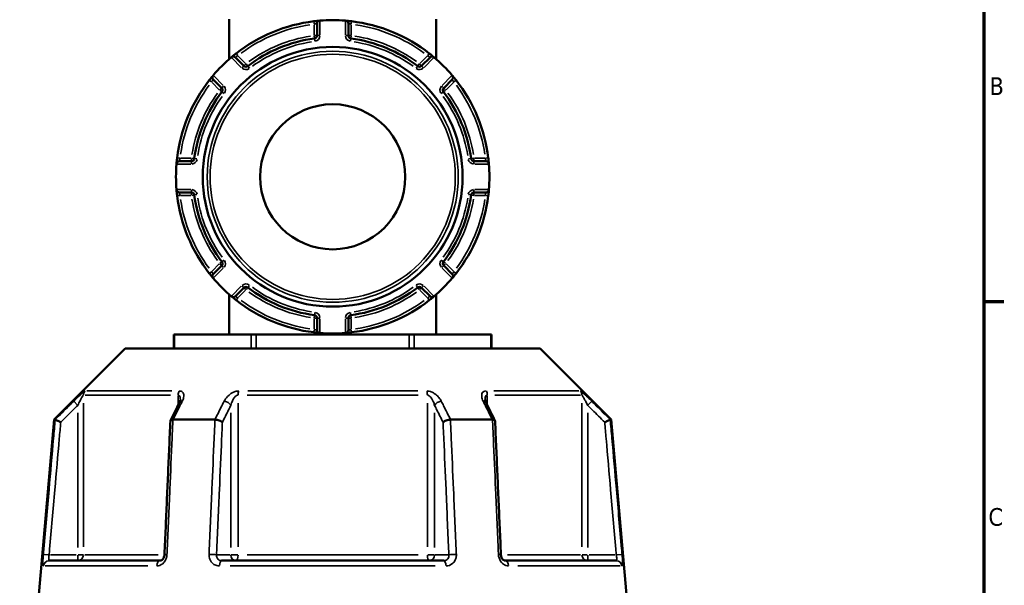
# Model space of a CAD drawing. Header units: millimetres. Extents: x 0 to 926, y 0 to 963.
# Tile 10 of 17: x 655 to 825, y 397 to 494. Entities that reach past the tile are written whole.
import ezdxf

# ---------------------------------------------------------------- set-up
doc = ezdxf.new("R2010")
doc.units = ezdxf.units.MM
for name, color, linetype, lineweight in [('Border (ANSI)', 7, 'Continuous', 70), ('Visible (ANSI)', 7, 'Continuous', 50), ('Visible Narrow (ANSI)', 7, 'Continuous', 35)]:
    doc.layers.add(name, color=color, linetype=linetype, lineweight=lineweight)
doc.styles.add('Note Text (ANSI)', font='tahoma.ttf')

# ---------------------------------------------------------------- blocks, each defined once
blk = doc.blocks.new('Borders Default Border')
at = {"layer": 'Border (ANSI)'}
blk.add_line((821, 445.5), (824.45, 445.5), dxfattribs=at)
at = {"layer": 'Border (ANSI)', "flags": 128}
blk.add_lwpolyline([(20, 20), (20, 574), (821, 574), (821, 20), (20, 20)], dxfattribs=at)
at = {"layer": 'Border (ANSI)', "char_height": 3.05, "attachment_point": 7, "style": 'Note Text (ANSI)'}
for s, insert in [('B', (821.99, 481.1)), ('C', (821.8, 406.8))]:
    blk.add_mtext(s, dxfattribs=dict(at, insert=insert))

msp = doc.modelspace()

# ---------------------------------------------------------------- linework, layer by layer
at = {"layer": 'Visible (ANSI)'}
for p, q in [((690.982, 494.153), (690.982, 487.258)), ((726.682, 494.153), (726.682, 487.258)), ((706.132, 493.409), (706.132, 491.338)), ((711.532, 491.338), (711.532, 493.409)), ((693.532, 486.119), (692.068, 487.583)), ((725.597, 487.583), (724.132, 486.119)), ((688.249, 483.765), (689.714, 482.3)), ((727.95, 482.3), (729.415, 483.765)), ((684.495, 469.7), (682.424, 469.7)), ((735.241, 469.7), (733.169, 469.7)), ((682.424, 464.3), (684.495, 464.3)), ((733.169, 464.3), (735.241, 464.3)), ((689.714, 451.701), (688.249, 450.236)), ((729.415, 450.236), (727.95, 451.701)), ((692.068, 446.418), (693.532, 447.882)), ((724.132, 447.882), (725.597, 446.418)), ((690.982, 446.743), (690.982, 439.848)), ((726.682, 446.743), (726.682, 439.848)), ((706.132, 442.663), (706.132, 440.592)), ((711.532, 440.592), (711.532, 442.663)), ((681.447, 439.848), (681.581, 439.848)), ((681.447, 439.848), (681.447, 437.398)), ((681.581, 439.848), (694.774, 439.848)), ((694.774, 439.848), (695.64, 439.848)), ((695.64, 439.848), (722.025, 439.848)), ((722.025, 439.848), (722.891, 439.848)), ((722.891, 439.848), (736.084, 439.848)), ((736.084, 439.848), (736.218, 439.848)), ((736.218, 437.398), (736.218, 439.848)), ((673.083, 437.398), (660.833, 425.148)), ((673.083, 437.398), (744.581, 437.398)), ((744.581, 437.398), (756.831, 425.148)), ((660.833, 425.148), (657.832, 390.848)), ((660.833, 425.148), (661.014, 425.148)), ((681.319, 425.148), (688.527, 425.148)), ((729.138, 425.148), (736.345, 425.148)), ((756.651, 425.148), (756.831, 425.148)), ((756.831, 425.148), (759.832, 390.848)), ((660.003, 400.848), (679.135, 400.848)), ((689.7, 400.848), (727.964, 400.848)), ((738.53, 400.848), (757.662, 400.848))]:
    msp.add_line(p, q, dxfattribs=at)
for radius in [22.378, 12.5]:
    msp.add_circle((708.832, 467), radius, dxfattribs=at)
for centre, radius, start, end in [((708.832, 467), 27, 96.93566, 128.06434), ((706.632, 493.409), 0.5, 94.76211, 180), ((708.832, 467), 27, 85.32627, 94.67373), ((711.032, 493.409), 0.5, 0, 85.23789), ((708.832, 467), 27, 51.93566, 83.06434), ((708.832, 467), 24.047, 97.49062, 127.50938), ((705.632, 491.338), 0.5, 277.49062, 0), ((712.032, 491.338), 0.5, 180, 262.50938), ((708.832, 467), 24.047, 52.49062, 82.50938), ((708.832, 467), 27, 130.32627, 139.67373), ((691.714, 487.23), 0.5, 45, 130.23789), ((725.95, 487.23), 0.5, 49.76211, 135), ((708.832, 467), 27, 40.32627, 49.67373), ((693.886, 486.472), 0.5, 225, 307.50938), ((723.779, 486.472), 0.5, 232.49062, 315), ((708.832, 467), 27, 141.93566, 173.06434), ((688.603, 484.118), 0.5, 139.76211, 225), ((729.062, 484.118), 0.5, 315, 40.23789), ((708.832, 467), 27, 6.93566, 38.06434), ((689.361, 481.947), 0.5, 322.49062, 45), ((728.304, 481.947), 0.5, 135, 217.50938), ((708.832, 467), 24.047, 142.49062, 172.50938), ((708.832, 467), 24.047, 7.49062, 37.50938), ((684.495, 470.2), 0.5, 270, 352.50938), ((733.169, 470.2), 0.5, 187.49062, 270), ((708.832, 467), 27, 175.32627, 184.67373), ((682.424, 469.2), 0.5, 90, 175.23789), ((735.241, 469.2), 0.5, 4.76211, 90), ((708.832, 467), 27, 355.32627, 4.67373), ((682.424, 464.8), 0.5, 184.76211, 270), ((708.832, 467), 27, 186.93566, 218.06434), ((684.495, 463.8), 0.5, 7.49062, 90), ((708.832, 467), 24.047, 187.49062, 217.50938), ((708.832, 467), 24.047, 322.49062, 352.50938), ((708.832, 467), 27, 321.93566, 353.06434), ((733.169, 463.8), 0.5, 90, 172.50938), ((735.241, 464.8), 0.5, 270, 355.23789), ((689.361, 452.054), 0.5, 315, 37.50938), ((728.304, 452.054), 0.5, 142.49062, 225), ((688.603, 449.882), 0.5, 135, 220.23789), ((729.062, 449.882), 0.5, 319.76211, 45), ((708.832, 467), 27, 220.32627, 229.67373), ((693.886, 447.529), 0.5, 52.49062, 135), ((708.832, 467), 24.047, 232.49062, 262.50938), ((708.832, 467), 24.047, 277.49062, 307.50938), ((723.779, 447.529), 0.5, 45, 127.50938), ((708.832, 467), 27, 310.32627, 319.67373), ((691.714, 446.771), 0.5, 229.76211, 315), ((725.95, 446.771), 0.5, 225, 310.23789), ((708.832, 467), 27, 231.93566, 263.06434), ((708.832, 467), 27, 276.93566, 308.06434), ((705.632, 442.663), 0.5, 0, 82.50938), ((712.032, 442.663), 0.5, 97.49062, 180), ((706.632, 440.592), 0.5, 180, 265.23789), ((708.832, 467), 27, 265.32627, 274.67373), ((711.032, 440.592), 0.5, 274.76211, 0)]:
    msp.add_arc(centre, radius, start, end, dxfattribs=at)
for centre, major_axis, ratio, start_param, end_param in [((6639.914, -11118.434), (198.252, -16295.014), 0.5090017, 3.9187165, 3.9189842), ((-5143.568, -10964.106), (196.526, 16077.194), 0.5090436, 5.5058211, 5.5060925)]:
    msp.add_ellipse(centre, major_axis=major_axis, ratio=ratio, start_param=start_param, end_param=end_param, dxfattribs=at)
for points, knots in [([(706.591, 493.907), (706.591, 493.907), (706.509, 493.901), (706.246, 493.877), (706.088, 493.861), (705.804, 493.83), (705.688, 493.817), (705.572, 493.803)], [-0.15751354, -0.15751354, -0.15751354, -0.15751354, -0.08933205, -0.08933205, -0.03435848, -0.03435848, 0, 0, 0, 0]), ([(712.093, 493.803), (712.05, 493.808), (712.008, 493.813), (711.788, 493.839), (711.617, 493.857), (711.364, 493.882), (711.271, 493.89), (711.152, 493.901), (711.114, 493.904), (711.08, 493.907), (711.074, 493.907), (711.074, 493.907)], [-0.15751281, -0.15751281, -0.15751281, -0.15751281, -0.14497947, -0.14497947, -0.0918884, -0.0918884, -0.05104911, -0.05104911, -0.01963427, -0.01963427, 0, 0, 0, 0]), ([(692.186, 488.258), (692.155, 488.234), (692.125, 488.21), (691.953, 488.075), (691.817, 487.965), (691.618, 487.801), (691.545, 487.741), (691.452, 487.663), (691.423, 487.638), (691.396, 487.616), (691.391, 487.611), (691.391, 487.611)], [-0.15751275, -0.15751275, -0.15751275, -0.15751275, -0.14614787, -0.14614787, -0.09262893, -0.09262893, -0.05146052, -0.05146052, -0.01979251, -0.01979251, 0, 0, 0, 0]), ([(726.273, 487.611), (726.273, 487.611), (726.27, 487.614), (726.24, 487.64), (726.162, 487.706), (725.954, 487.877), (725.842, 487.97), (725.641, 488.13), (725.56, 488.194), (725.479, 488.258)], [-0.15751415, -0.15751415, -0.15751415, -0.15751415, -0.14237321, -0.14237321, -0.07909623, -0.07909623, -0.03042163, -0.03042163, 0, 0, 0, 0]), ([(688.221, 484.441), (688.221, 484.441), (688.219, 484.438), (688.193, 484.408), (688.127, 484.33), (687.955, 484.123), (687.863, 484.01), (687.703, 483.81), (687.638, 483.729), (687.575, 483.647)], [-0.15751415, -0.15751415, -0.15751415, -0.15751415, -0.14237321, -0.14237321, -0.07909623, -0.07909623, -0.03042163, -0.03042163, 0, 0, 0, 0]), ([(730.09, 483.647), (730.066, 483.678), (730.042, 483.708), (729.906, 483.88), (729.797, 484.016), (729.633, 484.215), (729.573, 484.287), (729.494, 484.381), (729.47, 484.41), (729.448, 484.436), (729.443, 484.441), (729.443, 484.441)], [-0.15751275, -0.15751275, -0.15751275, -0.15751275, -0.14614787, -0.14614787, -0.09262893, -0.09262893, -0.05146052, -0.05146052, -0.01979251, -0.01979251, 0, 0, 0, 0]), ([(682.03, 470.261), (682.025, 470.219), (682.02, 470.176), (681.994, 469.957), (681.976, 469.785), (681.951, 469.532), (681.943, 469.44), (681.932, 469.32), (681.929, 469.282), (681.926, 469.249), (681.925, 469.242), (681.925, 469.242)], [-0.15751281, -0.15751281, -0.15751281, -0.15751281, -0.14497947, -0.14497947, -0.0918884, -0.0918884, -0.05104911, -0.05104911, -0.01963427, -0.01963427, 0, 0, 0, 0]), ([(735.739, 469.242), (735.739, 469.242), (735.733, 469.324), (735.708, 469.587), (735.693, 469.745), (735.662, 470.029), (735.649, 470.145), (735.635, 470.261)], [-0.15751354, -0.15751354, -0.15751354, -0.15751354, -0.08933205, -0.08933205, -0.03435848, -0.03435848, 0, 0, 0, 0]), ([(681.925, 464.759), (681.925, 464.759), (681.932, 464.677), (681.956, 464.414), (681.972, 464.256), (682.002, 463.972), (682.016, 463.856), (682.03, 463.74)], [-0.15751354, -0.15751354, -0.15751354, -0.15751354, -0.08933205, -0.08933205, -0.03435848, -0.03435848, 0, 0, 0, 0]), ([(735.635, 463.74), (735.64, 463.782), (735.645, 463.825), (735.671, 464.044), (735.689, 464.216), (735.714, 464.469), (735.722, 464.561), (735.733, 464.681), (735.736, 464.719), (735.739, 464.752), (735.739, 464.759), (735.739, 464.759)], [-0.15751281, -0.15751281, -0.15751281, -0.15751281, -0.14497947, -0.14497947, -0.0918884, -0.0918884, -0.05104911, -0.05104911, -0.01963427, -0.01963427, 0, 0, 0, 0]), ([(687.575, 450.354), (687.598, 450.323), (687.622, 450.293), (687.758, 450.121), (687.868, 449.985), (688.031, 449.786), (688.092, 449.714), (688.17, 449.62), (688.195, 449.591), (688.217, 449.565), (688.221, 449.559), (688.221, 449.559)], [-0.15751275, -0.15751275, -0.15751275, -0.15751275, -0.14614787, -0.14614787, -0.09262893, -0.09262893, -0.05146052, -0.05146052, -0.01979251, -0.01979251, 0, 0, 0, 0]), ([(729.443, 449.559), (729.443, 449.559), (729.446, 449.562), (729.472, 449.593), (729.538, 449.671), (729.709, 449.878), (729.802, 449.991), (729.962, 450.191), (730.026, 450.272), (730.09, 450.354)], [-0.15751415, -0.15751415, -0.15751415, -0.15751415, -0.14237321, -0.14237321, -0.07909623, -0.07909623, -0.03042163, -0.03042163, 0, 0, 0, 0]), ([(691.391, 446.39), (691.391, 446.39), (691.394, 446.387), (691.425, 446.361), (691.503, 446.295), (691.71, 446.124), (691.823, 446.031), (692.023, 445.871), (692.104, 445.807), (692.186, 445.743)], [-0.15751415, -0.15751415, -0.15751415, -0.15751415, -0.14237321, -0.14237321, -0.07909623, -0.07909623, -0.03042163, -0.03042163, 0, 0, 0, 0]), ([(725.479, 445.743), (725.509, 445.767), (725.54, 445.791), (725.712, 445.926), (725.848, 446.036), (726.047, 446.2), (726.119, 446.26), (726.213, 446.338), (726.242, 446.363), (726.268, 446.385), (726.273, 446.39), (726.273, 446.39)], [-0.15751275, -0.15751275, -0.15751275, -0.15751275, -0.14614787, -0.14614787, -0.09262893, -0.09262893, -0.05146052, -0.05146052, -0.01979251, -0.01979251, 0, 0, 0, 0]), ([(705.572, 440.198), (705.614, 440.193), (705.656, 440.188), (705.876, 440.162), (706.048, 440.144), (706.301, 440.119), (706.393, 440.111), (706.513, 440.1), (706.55, 440.097), (706.584, 440.094), (706.591, 440.094), (706.591, 440.094)], [-0.15751281, -0.15751281, -0.15751281, -0.15751281, -0.14497947, -0.14497947, -0.0918884, -0.0918884, -0.05104911, -0.05104911, -0.01963427, -0.01963427, 0, 0, 0, 0]), ([(711.074, 440.094), (711.074, 440.094), (711.156, 440.1), (711.419, 440.124), (711.577, 440.14), (711.861, 440.171), (711.977, 440.184), (712.093, 440.198)], [-0.15751354, -0.15751354, -0.15751354, -0.15751354, -0.08933205, -0.08933205, -0.03435848, -0.03435848, 0, 0, 0, 0]), ([(682.585, 428.583), (682.585, 428.568), (682.584, 428.548), (682.578, 428.498), (682.573, 428.468), (682.557, 428.402), (682.547, 428.365), (682.521, 428.286), (682.505, 428.244), (682.469, 428.156), (682.447, 428.11), (682.424, 428.062)], [0.20265986, 0.20265986, 0.20265986, 0.20265986, 0.23121109, 0.23121109, 0.25976233, 0.25976233, 0.28831356, 0.28831356, 0.3168648, 0.3168648, 0.34541603, 0.34541603, 0.34541603, 0.34541603]), ([(735.241, 428.062), (735.217, 428.11), (735.196, 428.156), (735.159, 428.244), (735.144, 428.286), (735.118, 428.365), (735.107, 428.402), (735.092, 428.468), (735.087, 428.498), (735.08, 428.548), (735.079, 428.568), (735.079, 428.583)], [0, 0, 0, 0, 0.02855139, 0.02855139, 0.05710278, 0.05710278, 0.08565416, 0.08565416, 0.11420555, 0.11420555, 0.14275694, 0.14275694, 0.14275694, 0.14275694]), ([(661.977, 424.698), (661.975, 424.699), (661.974, 424.7), (661.854, 424.756), (661.736, 424.811), (661.515, 424.914), (661.413, 424.962), (661.237, 425.044), (661.163, 425.079), (661.058, 425.128), (661.026, 425.143), (661.016, 425.147)], [-0.15371258, -0.15371258, -0.15371258, -0.15371258, -0.15323729, -0.15323729, -0.11409168, -0.11409168, -0.07545593, -0.07545593, -0.03695789, -0.03695789, 0, 0, 0, 0]), ([(680.863, 424.924), (680.795, 423.389), (680.728, 421.853), (680.593, 418.782), (680.526, 417.247), (680.391, 414.176), (680.323, 412.64), (680.189, 409.569), (680.121, 408.034), (679.986, 404.963), (679.919, 403.427), (679.852, 401.892)], [0.585191, 0.585191, 0.585191, 0.585191, 1.0476138, 1.0476138, 1.5100365, 1.5100365, 1.9724593, 1.9724593, 2.4348821, 2.4348821, 2.8973048, 2.8973048, 2.8973048, 2.8973048]), ([(681.298, 425.147), (681.197, 425.143), (681.11, 425.128), (680.969, 425.079), (680.918, 425.044), (680.873, 424.979), (680.864, 424.952), (680.863, 424.924)], [-0.153595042, -0.153595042, -0.153595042, -0.153595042, -0.116550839, -0.116550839, -0.077962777, -0.077962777, -0.055255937, -0.055255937, -0.055255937, -0.055255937]), ([(689.821, 424.698), (689.82, 424.699), (689.82, 424.7), (689.759, 424.756), (689.68, 424.811), (689.492, 424.914), (689.384, 424.962), (689.151, 425.044), (689.026, 425.079), (688.78, 425.128), (688.662, 425.143), (688.55, 425.147)], [-0.15371258, -0.15371258, -0.15371258, -0.15371258, -0.15323743, -0.15323743, -0.11409174, -0.11409174, -0.0754562, -0.0754562, -0.03695796, -0.03695796, 0, 0, 0, 0]), ([(729.114, 425.147), (729.003, 425.143), (728.884, 425.128), (728.638, 425.079), (728.514, 425.044), (728.28, 424.962), (728.172, 424.914), (727.984, 424.811), (727.905, 424.756), (727.845, 424.7), (727.844, 424.699), (727.843, 424.698)], [-0.15359506, -0.15359506, -0.15359506, -0.15359506, -0.11655085, -0.11655085, -0.07796276, -0.07796276, -0.03923705, -0.03923705, 0, 0, 0.00047625, 0.00047625, 0.00047625, 0.00047625]), ([(736.802, 424.924), (736.801, 424.952), (736.792, 424.979), (736.746, 425.044), (736.695, 425.079), (736.554, 425.128), (736.467, 425.143), (736.366, 425.147)], [-0.098110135, -0.098110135, -0.098110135, -0.098110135, -0.075456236, -0.075456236, -0.036957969, -0.036957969, 0, 0, 0, 0]), ([(737.813, 401.892), (737.746, 403.427), (737.678, 404.963), (737.543, 408.034), (737.476, 409.569), (737.341, 412.64), (737.274, 414.176), (737.139, 417.247), (737.072, 418.782), (736.937, 421.853), (736.869, 423.389), (736.802, 424.924)], [1.2046153, 1.2046153, 1.2046153, 1.2046153, 1.6670381, 1.6670381, 2.1294609, 2.1294609, 2.5918836, 2.5918836, 3.0543064, 3.0543064, 3.5167292, 3.5167292, 3.5167292, 3.5167292]), ([(755.688, 424.698), (755.689, 424.699), (755.691, 424.7), (755.811, 424.756), (755.929, 424.811), (756.149, 424.914), (756.251, 424.962), (756.428, 425.044), (756.501, 425.079), (756.606, 425.128), (756.638, 425.143), (756.649, 425.147)], [-0.0004764, -0.0004764, -0.0004764, -0.0004764, 0, 0, 0.03923697, 0.03923697, 0.07796289, 0.07796289, 0.11655078, 0.11655078, 0.15359492, 0.15359492, 0.15359492, 0.15359492]), ([(679.852, 401.892), (679.847, 401.793), (679.832, 401.693), (679.783, 401.501), (679.749, 401.41), (679.668, 401.246), (679.62, 401.172), (679.519, 401.048), (679.465, 400.997), (679.358, 400.916), (679.306, 400.889), (679.211, 400.854), (679.17, 400.848), (679.135, 400.848)], [0, 0, 0, 0, 0.05067005, 0.05067005, 0.10084685, 0.10084685, 0.1507669, 0.1507669, 0.20138762, 0.20138762, 0.25586434, 0.25586434, 0.31481094, 0.31481094, 0.31481094, 0.31481094]), ([(738.53, 400.848), (738.492, 400.848), (738.448, 400.855), (738.34, 400.897), (738.277, 400.933), (738.158, 401.036), (738.102, 401.096), (738.002, 401.238), (737.957, 401.318), (737.885, 401.492), (737.856, 401.586), (737.824, 401.752), (737.816, 401.822), (737.813, 401.892)], [0, 0, 0, 0, 0.06296271, 0.06296271, 0.12592542, 0.12592542, 0.17893056, 0.17893056, 0.22915943, 0.22915943, 0.27910739, 0.27910739, 0.31481354, 0.31481354, 0.31481354, 0.31481354])]:
    msp.add_open_spline(points, degree=3, knots=knots, dxfattribs=at)
for points in [[(706.632, 493.911), (706.619, 493.91), (706.605, 493.908), (706.591, 493.907)], [(711.074, 493.907), (711.06, 493.908), (711.046, 493.91), (711.032, 493.911)], [(691.391, 487.611), (691.381, 487.602), (691.37, 487.593), (691.36, 487.584)], [(726.305, 487.584), (726.295, 487.593), (726.284, 487.602), (726.273, 487.611)], [(688.248, 484.473), (688.239, 484.463), (688.23, 484.452), (688.221, 484.441)], [(729.443, 484.441), (729.434, 484.452), (729.425, 484.463), (729.416, 484.473)], [(681.925, 469.242), (681.924, 469.228), (681.923, 469.214), (681.922, 469.2)], [(735.743, 469.2), (735.741, 469.214), (735.74, 469.228), (735.739, 469.242)], [(681.922, 464.8), (681.923, 464.787), (681.924, 464.773), (681.925, 464.759)], [(735.739, 464.759), (735.74, 464.773), (735.741, 464.787), (735.743, 464.8)], [(688.221, 449.559), (688.23, 449.549), (688.239, 449.538), (688.248, 449.528)], [(729.416, 449.528), (729.425, 449.538), (729.434, 449.549), (729.443, 449.559)], [(691.36, 446.416), (691.37, 446.408), (691.381, 446.399), (691.391, 446.39)], [(726.273, 446.39), (726.284, 446.399), (726.295, 446.408), (726.305, 446.416)], [(706.591, 440.094), (706.605, 440.093), (706.619, 440.091), (706.632, 440.09)], [(711.032, 440.09), (711.046, 440.091), (711.06, 440.093), (711.074, 440.094)], [(661.014, 425.148), (661.015, 425.148), (661.015, 425.148), (661.016, 425.147)], [(681.298, 425.147), (681.305, 425.148), (681.312, 425.148), (681.319, 425.148)], [(688.527, 425.148), (688.535, 425.148), (688.542, 425.148), (688.55, 425.147)], [(729.114, 425.147), (729.122, 425.148), (729.13, 425.148), (729.138, 425.148)], [(736.345, 425.148), (736.352, 425.148), (736.359, 425.148), (736.366, 425.147)], [(756.649, 425.147), (756.649, 425.148), (756.65, 425.148), (756.651, 425.148)]]:
    msp.add_open_spline(points, degree=3, dxfattribs=at)
at = {"layer": 'Visible Narrow (ANSI)'}
for p, q in [((705.572, 493.801), (705.628, 493.345)), ((706.632, 491.466), (706.632, 493.782)), ((711.032, 493.782), (711.032, 491.466)), ((712.037, 493.345), (712.092, 493.801)), ((705.632, 493.208), (705.632, 491.436)), ((712.032, 491.436), (712.032, 493.208)), ((705.637, 491.299), (705.697, 490.843)), ((706.131, 491.338), (705.672, 491.338)), ((705.698, 490.84), (705.758, 490.385)), ((706.593, 491.338), (706.134, 491.338)), ((711.531, 491.338), (711.072, 491.338)), ((711.993, 491.338), (711.534, 491.338)), ((711.907, 490.385), (711.967, 490.84)), ((711.967, 490.843), (712.027, 491.299)), ((691.45, 487.494), (693.088, 485.856)), ((692.47, 487.895), (692.186, 488.257)), ((693.816, 486.542), (692.563, 487.795)), ((725.101, 487.795), (723.848, 486.542)), ((724.577, 485.856), (726.214, 487.494)), ((725.478, 488.257), (725.195, 487.895)), ((693.531, 486.118), (693.207, 485.793)), ((693.858, 486.444), (693.534, 486.12)), ((694.19, 486.077), (693.91, 486.441)), ((694.471, 485.71), (694.191, 486.074)), ((723.473, 486.074), (723.194, 485.71)), ((723.755, 486.441), (723.475, 486.077)), ((724.131, 486.12), (723.806, 486.444)), ((724.458, 485.793), (724.133, 486.118)), ((687.576, 483.646), (687.937, 483.363)), ((689.977, 482.745), (688.339, 484.382)), ((729.325, 484.382), (727.688, 482.745)), ((729.727, 483.363), (730.089, 483.646)), ((688.038, 483.269), (689.291, 482.016)), ((689.713, 482.299), (689.388, 481.974)), ((689.392, 481.923), (689.756, 481.643)), ((690.04, 482.626), (689.715, 482.301)), ((727.949, 482.301), (727.625, 482.626)), ((727.909, 481.643), (728.273, 481.923)), ((728.276, 481.974), (727.952, 482.299)), ((728.374, 482.016), (729.627, 483.269)), ((689.758, 481.641), (690.123, 481.362)), ((727.542, 481.362), (727.906, 481.641)), ((682.487, 470.205), (682.031, 470.261)), ((684.397, 470.2), (682.625, 470.2)), ((684.495, 470.161), (684.495, 469.702)), ((684.989, 470.135), (684.534, 470.195)), ((685.448, 470.075), (684.992, 470.135)), ((732.672, 470.135), (732.217, 470.075)), ((733.131, 470.195), (732.675, 470.135)), ((733.169, 469.702), (733.169, 470.161)), ((735.04, 470.2), (733.268, 470.2)), ((735.633, 470.261), (735.177, 470.205)), ((682.051, 469.2), (684.366, 469.2)), ((684.495, 469.699), (684.495, 469.24)), ((733.169, 469.24), (733.169, 469.699)), ((733.298, 469.2), (735.614, 469.2)), ((684.366, 464.8), (682.051, 464.8)), ((735.614, 464.8), (733.298, 464.8)), ((682.031, 463.74), (682.487, 463.796)), ((682.625, 463.8), (684.397, 463.8)), ((684.495, 464.761), (684.495, 464.302)), ((684.495, 464.299), (684.495, 463.84)), ((684.534, 463.806), (684.989, 463.865)), ((684.992, 463.866), (685.448, 463.926)), ((732.217, 463.926), (732.672, 463.866)), ((732.675, 463.865), (733.131, 463.806)), ((733.169, 464.302), (733.169, 464.761)), ((733.169, 463.84), (733.169, 464.299)), ((733.268, 463.8), (735.04, 463.8)), ((735.177, 463.796), (735.633, 463.74)), ((689.291, 451.985), (688.038, 450.732)), ((688.339, 449.619), (689.977, 451.256)), ((689.388, 452.026), (689.713, 451.702)), ((689.756, 452.358), (689.392, 452.078)), ((689.715, 451.7), (690.04, 451.375)), ((690.123, 452.639), (689.758, 452.36)), ((727.906, 452.36), (727.542, 452.639)), ((727.625, 451.375), (727.949, 451.7)), ((727.688, 451.256), (729.325, 449.619)), ((728.273, 452.078), (727.909, 452.358)), ((727.952, 451.702), (728.276, 452.026)), ((729.627, 450.732), (728.374, 451.985)), ((687.937, 450.638), (687.576, 450.355)), ((730.089, 450.355), (729.727, 450.638)), ((693.088, 448.145), (691.45, 446.507)), ((693.207, 448.208), (693.531, 447.883)), ((693.534, 447.881), (693.858, 447.556)), ((693.91, 447.56), (694.19, 447.924)), ((694.191, 447.927), (694.471, 448.291)), ((723.194, 448.291), (723.473, 447.927)), ((723.475, 447.924), (723.755, 447.56)), ((723.806, 447.556), (724.131, 447.881)), ((724.133, 447.883), (724.458, 448.208)), ((726.214, 446.507), (724.577, 448.145)), ((692.563, 446.206), (693.816, 447.459)), ((723.848, 447.459), (725.101, 446.206)), ((692.186, 445.744), (692.47, 446.106)), ((725.195, 446.106), (725.478, 445.744)), ((705.697, 443.157), (705.637, 442.702)), ((705.758, 443.616), (705.698, 443.161)), ((711.967, 443.161), (711.907, 443.616)), ((712.027, 442.702), (711.967, 443.157)), ((705.632, 442.565), (705.632, 440.793)), ((705.672, 442.663), (706.131, 442.663)), ((706.134, 442.663), (706.593, 442.663)), ((706.632, 440.219), (706.632, 442.535)), ((711.032, 442.535), (711.032, 440.219)), ((711.072, 442.663), (711.531, 442.663)), ((711.534, 442.663), (711.993, 442.663)), ((712.032, 440.793), (712.032, 442.565)), ((681.581, 437.52), (681.581, 439.725)), ((694.774, 439.725), (694.774, 437.52)), ((695.64, 437.52), (695.64, 439.725)), ((705.628, 440.655), (705.572, 440.2)), ((712.092, 440.2), (712.037, 440.655)), ((722.025, 439.725), (722.025, 437.52)), ((722.891, 437.52), (722.891, 439.725)), ((736.084, 439.725), (736.084, 437.52)), ((680.901, 429.383), (666.156, 429.383)), ((666.444, 430.09), (681.09, 430.09)), ((682.2, 429.295), (682.2, 427.704)), ((723.577, 429.383), (694.088, 429.383)), ((694.187, 430.09), (723.477, 430.09)), ((735.465, 427.704), (735.465, 429.295)), ((736.575, 430.09), (751.22, 430.09)), ((751.508, 429.383), (736.764, 429.383)), ((664.205, 428.315), (664.851, 427.667)), ((665.894, 403.225), (665.894, 428.006)), ((692.527, 403.225), (692.527, 428.006)), ((725.138, 428.006), (725.138, 403.225)), ((751.77, 428.006), (751.77, 403.225)), ((752.814, 427.667), (753.459, 428.315)), ((664.904, 426.325), (664.904, 403.136)), ((691.285, 426.325), (691.285, 403.136)), ((726.38, 403.136), (726.38, 426.325)), ((752.761, 403.136), (752.761, 426.325)), ((659.896, 401.854), (658.986, 401.934)), ((664.657, 401.848), (660.217, 401.848)), ((664.904, 401.77), (664.904, 400.851)), ((665.882, 401.848), (664.975, 401.848)), ((666.129, 401.848), (678.738, 401.848)), ((691.161, 401.848), (688.941, 401.848)), ((692.46, 401.848), (691.323, 401.848)), ((694.088, 401.848), (723.577, 401.848)), ((726.342, 401.848), (725.205, 401.848)), ((728.723, 401.848), (726.503, 401.848)), ((738.927, 401.848), (751.535, 401.848)), ((752.689, 401.848), (751.783, 401.848)), ((752.761, 400.851), (752.761, 401.77)), ((757.448, 401.848), (753.007, 401.848)), ((758.678, 401.934), (757.768, 401.854)), ((676.96, 399.935), (659.303, 399.935)), ((726.489, 399.935), (691.175, 399.935)), ((758.362, 399.935), (740.705, 399.935))]:
    msp.add_line(p, q, dxfattribs=at)
for radius in [21.625, 21.126]:
    msp.add_circle((708.832, 467), radius, dxfattribs=at)
for centre, radius, start, end in [((708.832, 467), 26.5, 98.4921, 126.5079), ((708.832, 467), 26.5, 53.4921, 81.5079), ((708.832, 467), 24.547, 98.99156, 126.00844), ((708.832, 467), 23.547, 98.99156, 126.00844), ((705.632, 491.338), 1, 281.61609, 355.87453), ((712.032, 491.338), 1, 184.12547, 258.38391), ((708.832, 467), 23.547, 53.99156, 81.00844), ((708.832, 467), 24.547, 53.99156, 81.00844), ((693.886, 486.472), 1, 229.12547, 303.38391), ((723.779, 486.472), 1, 236.61609, 310.87453), ((708.832, 467), 26.5, 143.4921, 171.5079), ((689.361, 481.947), 1, 326.61609, 40.87453), ((728.304, 481.947), 1, 139.12547, 213.38391), ((708.832, 467), 26.5, 8.4921, 36.5079), ((708.832, 467), 24.547, 143.99156, 171.00844), ((708.832, 467), 23.547, 143.99156, 171.00844), ((708.832, 467), 23.547, 8.99156, 36.00844), ((708.832, 467), 24.547, 8.99156, 36.00844), ((684.495, 470.2), 1, 274.12547, 348.38391), ((733.169, 470.2), 1, 191.61609, 265.87453), ((684.495, 463.8), 1, 11.61609, 85.87453), ((708.832, 467), 24.547, 188.99156, 216.00844), ((708.832, 467), 23.547, 188.99156, 216.00844), ((708.832, 467), 23.547, 323.99156, 351.00844), ((708.832, 467), 24.547, 323.99156, 351.00844), ((733.169, 463.8), 1, 94.12547, 168.38391), ((708.832, 467), 26.5, 188.4921, 216.5079), ((708.832, 467), 26.5, 323.4921, 351.5079), ((689.361, 452.054), 1, 319.12547, 33.38391), ((728.304, 452.054), 1, 146.61609, 220.87453), ((693.886, 447.529), 1, 56.61609, 130.87453), ((708.832, 467), 23.547, 233.99156, 261.00844), ((708.832, 467), 23.547, 278.99156, 306.00844), ((723.779, 447.529), 1, 49.12547, 123.38391), ((708.832, 467), 24.547, 233.99156, 261.00844), ((708.832, 467), 24.547, 278.99156, 306.00844), ((708.832, 467), 26.5, 233.4921, 261.5079), ((708.832, 467), 26.5, 278.4921, 306.5079), ((705.632, 442.663), 1, 4.12547, 78.38391), ((712.032, 442.663), 1, 101.61609, 175.87453)]:
    msp.add_arc(centre, radius, start, end, dxfattribs=at)
for centre, major_axis, ratio, start_param, end_param in [((666.885, 429.383), (0, -1), 0.9904959, 3.9662607, 4.6731191), ((682.814, 429.383), (0, 1), 0.6143631, 0.8246681, 1.5315264), ((692.903, 429.383), (0, -1), 0.3761328, 3.9662607, 4.6731191), ((724.762, 429.383), (0, 1), 0.3761328, 4.7516589, 5.4585172), ((734.851, 429.383), (0, -1), 0.6143631, 1.6100662, 2.3169246), ((750.78, 429.383), (0, 1), 0.9904959, 4.7516589, 5.4585172), ((683.317, 427.613), (-0.894, 0.449), 0.6136988, 5.5048942, 6.2422226), ((690.419, 427.613), (-0.894, 0.449), 0.6136988, 3.9026286, 5.2571626), ((727.246, 427.613), (-0.894, -0.449), 0.6136988, 4.1676154, 5.5221494), ((734.347, 427.613), (0.894, 0.449), 0.6136988, 0.0409627, 0.7782911), ((660.003, 399.848), (0, 1), 0.992287, 0.0741765, 1.4093534), ((664.904, 401.848), (0, -1), 0.9904959, 0.0785398, 1.4922565), ((679.135, 399.848), (0, 1), 0.6034974, 0.0741765, 1.4093534), ((680.851, 401.848), (-0.999, 0.044), 0.0757423, 5.369153, 6.2350783), ((687.952, 401.848), (0.999, -0.044), 0.0757423, 0.5996329, 1.9382948), ((689.7, 399.848), (0, 1), 0.3887896, 0.0741765, 1.4093534), ((692.151, 401.848), (0, -1), 0.8660254, 4.7909288, 6.2046455), ((692.151, 401.848), (0, -1), 0.3761328, 0.0785398, 1.4922565), ((725.514, 401.848), (0, -1), 0.3761328, 4.7909288, 6.2046455), ((725.514, 401.848), (0, -1), 0.8660254, 0.0785398, 1.4922565), ((727.964, 399.848), (0, 1), 0.3887896, 4.8738319, 6.2090088), ((729.713, 401.848), (0.999, 0.044), 0.0757423, 1.2032978, 2.5419597), ((736.814, 401.848), (0.999, 0.044), 0.0757423, 0.048107, 0.9140323), ((738.53, 399.848), (0, 1), 0.6034974, 4.8738319, 6.2090088), ((752.761, 401.848), (0, -1), 0.9904959, 4.7909288, 6.2046455), ((757.662, 399.848), (0, 1), 0.992287, 4.8738319, 6.2090088)]:
    msp.add_ellipse(centre, major_axis=major_axis, ratio=ratio, start_param=start_param, end_param=end_param, dxfattribs=at)
for points, knots in [([(705.632, 493.307), (705.689, 493.32), (705.746, 493.333), (705.886, 493.364), (705.963, 493.379), (706.092, 493.403), (706.132, 493.409), (706.132, 493.409)], [0, 0, 0, 0, 0.03435848, 0.03435848, 0.08933205, 0.08933205, 0.15751354, 0.15751354, 0.15751354, 0.15751354]), ([(711.532, 493.409), (711.532, 493.409), (711.536, 493.408), (711.552, 493.406), (711.57, 493.403), (711.629, 493.392), (711.675, 493.384), (711.799, 493.36), (711.883, 493.342), (711.991, 493.317), (712.012, 493.312), (712.032, 493.307)], [0, 0, 0, 0, 0.01963427, 0.01963427, 0.05104911, 0.05104911, 0.0918884, 0.0918884, 0.14497947, 0.14497947, 0.15751281, 0.15751281, 0.15751281, 0.15751281]), ([(692.068, 487.583), (692.068, 487.583), (692.071, 487.585), (692.084, 487.595), (692.1, 487.606), (692.15, 487.641), (692.188, 487.668), (692.294, 487.739), (692.368, 487.786), (692.461, 487.844), (692.477, 487.854), (692.494, 487.864)], [0, 0, 0, 0, 0.01979251, 0.01979251, 0.05146052, 0.05146052, 0.09262893, 0.09262893, 0.14614787, 0.14614787, 0.15751275, 0.15751275, 0.15751275, 0.15751275]), ([(725.171, 487.864), (725.215, 487.837), (725.259, 487.81), (725.367, 487.741), (725.427, 487.701), (725.538, 487.625), (725.579, 487.596), (725.595, 487.584), (725.597, 487.583), (725.597, 487.583)], [0, 0, 0, 0, 0.03042163, 0.03042163, 0.07909623, 0.07909623, 0.14237321, 0.14237321, 0.15751415, 0.15751415, 0.15751415, 0.15751415]), ([(687.968, 483.339), (687.995, 483.383), (688.023, 483.427), (688.092, 483.535), (688.132, 483.595), (688.207, 483.706), (688.237, 483.747), (688.248, 483.763), (688.249, 483.765), (688.249, 483.765)], [0, 0, 0, 0, 0.03042163, 0.03042163, 0.07909623, 0.07909623, 0.14237321, 0.14237321, 0.15751415, 0.15751415, 0.15751415, 0.15751415]), ([(729.415, 483.765), (729.415, 483.765), (729.417, 483.762), (729.427, 483.748), (729.438, 483.733), (729.473, 483.683), (729.499, 483.645), (729.571, 483.538), (729.618, 483.465), (729.676, 483.372), (729.686, 483.355), (729.696, 483.339)], [0, 0, 0, 0, 0.01979251, 0.01979251, 0.05146052, 0.05146052, 0.09262893, 0.09262893, 0.14614787, 0.14614787, 0.15751275, 0.15751275, 0.15751275, 0.15751275]), ([(682.424, 469.7), (682.424, 469.7), (682.424, 469.704), (682.427, 469.72), (682.43, 469.739), (682.441, 469.797), (682.449, 469.843), (682.473, 469.967), (682.491, 470.051), (682.516, 470.159), (682.521, 470.18), (682.526, 470.2)], [0, 0, 0, 0, 0.01963427, 0.01963427, 0.05104911, 0.05104911, 0.0918884, 0.0918884, 0.14497947, 0.14497947, 0.15751281, 0.15751281, 0.15751281, 0.15751281]), ([(735.138, 470.2), (735.152, 470.144), (735.165, 470.087), (735.196, 469.947), (735.211, 469.87), (735.234, 469.741), (735.241, 469.7), (735.241, 469.7)], [0, 0, 0, 0, 0.03435848, 0.03435848, 0.08933205, 0.08933205, 0.15751354, 0.15751354, 0.15751354, 0.15751354]), ([(682.526, 463.8), (682.512, 463.857), (682.499, 463.914), (682.469, 464.054), (682.454, 464.131), (682.43, 464.26), (682.424, 464.3), (682.424, 464.3)], [0, 0, 0, 0, 0.03435848, 0.03435848, 0.08933205, 0.08933205, 0.15751354, 0.15751354, 0.15751354, 0.15751354]), ([(735.241, 464.3), (735.241, 464.3), (735.24, 464.297), (735.237, 464.281), (735.234, 464.262), (735.224, 464.204), (735.216, 464.158), (735.191, 464.034), (735.174, 463.95), (735.148, 463.842), (735.143, 463.821), (735.138, 463.8)], [0, 0, 0, 0, 0.01963427, 0.01963427, 0.05104911, 0.05104911, 0.0918884, 0.0918884, 0.14497947, 0.14497947, 0.15751281, 0.15751281, 0.15751281, 0.15751281]), ([(688.249, 450.236), (688.249, 450.236), (688.248, 450.239), (688.238, 450.253), (688.227, 450.268), (688.192, 450.318), (688.165, 450.356), (688.094, 450.463), (688.046, 450.536), (687.989, 450.629), (687.978, 450.645), (687.968, 450.662)], [0, 0, 0, 0, 0.01979251, 0.01979251, 0.05146052, 0.05146052, 0.09262893, 0.09262893, 0.14614787, 0.14614787, 0.15751275, 0.15751275, 0.15751275, 0.15751275]), ([(729.696, 450.662), (729.669, 450.618), (729.642, 450.574), (729.573, 450.466), (729.533, 450.405), (729.457, 450.295), (729.428, 450.254), (729.416, 450.238), (729.415, 450.236), (729.415, 450.236)], [0, 0, 0, 0, 0.03042163, 0.03042163, 0.07909623, 0.07909623, 0.14237321, 0.14237321, 0.15751415, 0.15751415, 0.15751415, 0.15751415]), ([(692.494, 446.137), (692.45, 446.163), (692.406, 446.191), (692.298, 446.26), (692.237, 446.3), (692.127, 446.375), (692.086, 446.405), (692.069, 446.417), (692.068, 446.418), (692.068, 446.418)], [0, 0, 0, 0, 0.03042163, 0.03042163, 0.07909623, 0.07909623, 0.14237321, 0.14237321, 0.15751415, 0.15751415, 0.15751415, 0.15751415]), ([(725.597, 446.418), (725.597, 446.418), (725.594, 446.416), (725.58, 446.406), (725.565, 446.395), (725.515, 446.36), (725.477, 446.333), (725.37, 446.262), (725.297, 446.214), (725.204, 446.157), (725.187, 446.147), (725.171, 446.137)], [0, 0, 0, 0, 0.01979251, 0.01979251, 0.05146052, 0.05146052, 0.09262893, 0.09262893, 0.14614787, 0.14614787, 0.15751275, 0.15751275, 0.15751275, 0.15751275]), ([(706.132, 440.592), (706.132, 440.592), (706.129, 440.592), (706.112, 440.595), (706.094, 440.598), (706.035, 440.609), (705.99, 440.617), (705.866, 440.641), (705.782, 440.659), (705.674, 440.684), (705.653, 440.689), (705.632, 440.694)], [0, 0, 0, 0, 0.01963427, 0.01963427, 0.05104911, 0.05104911, 0.0918884, 0.0918884, 0.14497947, 0.14497947, 0.15751281, 0.15751281, 0.15751281, 0.15751281]), ([(712.032, 440.694), (711.975, 440.681), (711.919, 440.667), (711.779, 440.637), (711.702, 440.622), (711.572, 440.598), (711.532, 440.592), (711.532, 440.592)], [0, 0, 0, 0, 0.03435848, 0.03435848, 0.08933205, 0.08933205, 0.15751354, 0.15751354, 0.15751354, 0.15751354]), ([(666.184, 430.09), (666.152, 430.09), (666.079, 430.047), (665.748, 429.797), (665.392, 429.473), (664.758, 428.871), (664.477, 428.597), (664.2, 428.321)], [-0.34541645, -0.34541645, -0.34541645, -0.34541645, -0.27620858, -0.27620858, -0.11734182, -0.11734182, 0, 0, 0, 0]), ([(664.904, 427.613), (665.042, 427.889), (665.183, 428.164), (665.5, 428.766), (665.677, 429.09), (665.842, 429.339), (665.878, 429.383), (665.894, 429.383)], [0, 0, 0, 0, 0.11734182, 0.11734182, 0.27620858, 0.27620858, 0.34541645, 0.34541645, 0.34541645, 0.34541645]), ([(682.2, 429.383), (682.234, 429.383), (682.266, 429.377), (682.344, 429.347), (682.386, 429.314), (682.47, 429.211), (682.507, 429.131), (682.556, 428.954), (682.571, 428.858), (682.583, 428.7), (682.585, 428.642), (682.585, 428.583)], [0, 0, 0, 0, 0.02585168, 0.02585168, 0.06721438, 0.06721438, 0.12288915, 0.12288915, 0.17445287, 0.17445287, 0.20265986, 0.20265986, 0.20265986, 0.20265986]), ([(682.908, 428.321), (683.019, 428.542), (683.099, 428.761), (683.174, 429.144), (683.182, 429.31), (683.141, 429.565), (683.109, 429.661), (683.006, 429.838), (682.931, 429.918), (682.76, 430.021), (682.674, 430.054), (682.514, 430.084), (682.449, 430.09), (682.38, 430.09)], [-0.34541603, -0.34541603, -0.34541603, -0.34541603, -0.25141662, -0.25141662, -0.17445287, -0.17445287, -0.12288915, -0.12288915, -0.06721438, -0.06721438, -0.02585168, -0.02585168, 0, 0, 0, 0]), ([(692.637, 430.09), (692.435, 430.09), (692.221, 430.053), (691.489, 429.818), (691.035, 429.484), (690.453, 428.871), (690.263, 428.597), (690.124, 428.321)], [-0.34541684, -0.34541684, -0.34541684, -0.34541684, -0.28109054, -0.28109054, -0.11734182, -0.11734182, 0, 0, 0, 0]), ([(691.285, 427.613), (691.354, 427.889), (691.449, 428.164), (691.737, 428.777), (691.961, 429.111), (692.322, 429.345), (692.428, 429.383), (692.527, 429.383)], [0, 0, 0, 0, 0.11734182, 0.11734182, 0.28109054, 0.28109054, 0.34541684, 0.34541684, 0.34541684, 0.34541684]), ([(727.541, 428.321), (727.43, 428.542), (727.285, 428.762), (726.961, 429.145), (726.793, 429.311), (726.474, 429.565), (726.336, 429.661), (726.028, 429.838), (725.856, 429.918), (725.546, 430.021), (725.41, 430.054), (725.192, 430.084), (725.109, 430.09), (725.027, 430.09)], [-0.345416, -0.345416, -0.345416, -0.345416, -0.25131567, -0.25131567, -0.17440412, -0.17440412, -0.12292214, -0.12292214, -0.06721438, -0.06721438, -0.02585168, -0.02585168, 0, 0, 0, 0]), ([(725.138, 429.383), (725.178, 429.383), (725.219, 429.377), (725.326, 429.347), (725.393, 429.314), (725.546, 429.211), (725.631, 429.131), (725.783, 428.954), (725.851, 428.858), (726.009, 428.604), (726.092, 428.437), (726.252, 428.055), (726.324, 427.835), (726.38, 427.613)], [0, 0, 0, 0, 0.02585168, 0.02585168, 0.06721438, 0.06721438, 0.12292214, 0.12292214, 0.17440412, 0.17440412, 0.25131567, 0.25131567, 0.345416, 0.345416, 0.345416, 0.345416]), ([(735.285, 430.09), (735.118, 430.09), (734.971, 430.055), (734.552, 429.825), (734.463, 429.487), (734.528, 428.871), (734.618, 428.597), (734.756, 428.321)], [-0.34541683, -0.34541683, -0.34541683, -0.34541683, -0.28278882, -0.28278882, -0.11734182, -0.11734182, 0, 0, 0, 0]), ([(735.079, 428.584), (735.079, 428.88), (735.129, 429.143), (735.311, 429.347), (735.383, 429.383), (735.465, 429.383)], [0.14275694, 0.14275694, 0.14275694, 0.14275694, 0.28278882, 0.28278882, 0.34541683, 0.34541683, 0.34541683, 0.34541683]), ([(753.465, 428.321), (753.241, 428.543), (753.016, 428.764), (752.617, 429.147), (752.441, 429.313), (752.165, 429.566), (752.059, 429.661), (751.855, 429.838), (751.757, 429.918), (751.618, 430.021), (751.569, 430.054), (751.51, 430.084), (751.492, 430.09), (751.48, 430.09)], [-0.34541583, -0.34541583, -0.34541583, -0.34541583, -0.25081718, -0.25081718, -0.17415567, -0.17415567, -0.12305037, -0.12305037, -0.06721438, -0.06721438, -0.02585168, -0.02585168, 0, 0, 0, 0]), ([(751.77, 429.383), (751.776, 429.383), (751.785, 429.377), (751.814, 429.347), (751.839, 429.314), (751.908, 429.211), (751.956, 429.13), (752.059, 428.953), (752.112, 428.858), (752.249, 428.606), (752.337, 428.44), (752.536, 428.057), (752.649, 427.836), (752.761, 427.613)], [0, 0, 0, 0, 0.02585168, 0.02585168, 0.06721438, 0.06721438, 0.12305037, 0.12305037, 0.17415567, 0.17415567, 0.25081718, 0.25081718, 0.34541583, 0.34541583, 0.34541583, 0.34541583]), ([(664.2, 428.321), (663.939, 428.061), (663.678, 427.801), (663.417, 427.541), (662.616, 426.744), (661.815, 425.946), (661.014, 425.148)], [-0.97913562, -0.97913562, -0.97913562, -0.97913562, -0.86870447, -0.86870447, -0.86870447, -0.52954924, -0.52954924, -0.52954924, -0.52954924]), ([(661.977, 424.698), (662.691, 425.41), (663.406, 426.122), (664.121, 426.834), (664.382, 427.094), (664.643, 427.354), (664.904, 427.613)], [0.56601548, 0.56601548, 0.56601548, 0.56601548, 0.86870447, 0.86870447, 0.86870447, 0.97913562, 0.97913562, 0.97913562, 0.97913562]), ([(681.319, 425.148), (681.719, 425.946), (682.118, 426.743), (682.518, 427.541), (682.648, 427.801), (682.778, 428.061), (682.908, 428.321)], [-1.97914638, -1.97914638, -1.97914638, -1.97914638, -1.64002566, -1.64002566, -1.64002566, -1.52956, -1.52956, -1.52956, -1.52956]), ([(690.124, 428.321), (689.993, 428.061), (689.862, 427.801), (689.731, 427.541), (689.33, 426.744), (688.928, 425.946), (688.527, 425.148)], [-2.9717419, -2.9717419, -2.9717419, -2.9717419, -2.86130766, -2.86130766, -2.86130766, -2.52215552, -2.52215552, -2.52215552, -2.52215552]), ([(689.821, 424.698), (690.179, 425.41), (690.536, 426.122), (690.893, 426.834), (691.024, 427.094), (691.154, 427.354), (691.285, 427.613)], [2.55862177, 2.55862177, 2.55862177, 2.55862177, 2.86130766, 2.86130766, 2.86130766, 2.9717419, 2.9717419, 2.9717419, 2.9717419]), ([(726.38, 427.613), (726.51, 427.354), (726.641, 427.094), (726.771, 426.834), (727.129, 426.122), (727.486, 425.41), (727.843, 424.698)], [1.52956, 1.52956, 1.52956, 1.52956, 1.63999425, 1.63999425, 1.63999425, 1.94268014, 1.94268014, 1.94268014, 1.94268014]), ([(729.138, 425.148), (728.736, 425.946), (728.335, 426.744), (727.933, 427.541), (727.803, 427.801), (727.672, 428.061), (727.541, 428.321)], [-1.97914638, -1.97914638, -1.97914638, -1.97914638, -1.63999425, -1.63999425, -1.63999425, -1.52956, -1.52956, -1.52956, -1.52956]), ([(734.756, 428.321), (734.886, 428.061), (735.016, 427.801), (735.146, 427.542), (735.546, 426.744), (735.946, 425.946), (736.345, 425.148)], [-3.24885411, -3.24885411, -3.24885411, -3.24885411, -3.13846006, -3.13846006, -3.13846006, -2.79926773, -2.79926773, -2.79926773, -2.79926773]), ([(752.761, 427.613), (753.021, 427.354), (753.282, 427.094), (753.543, 426.835), (754.258, 426.123), (754.973, 425.41), (755.688, 424.698)], [1.52956, 1.52956, 1.52956, 1.52956, 1.63991954, 1.63991954, 1.63991954, 1.94268014, 1.94268014, 1.94268014, 1.94268014]), ([(756.651, 425.148), (755.85, 425.946), (755.048, 426.744), (754.247, 427.542), (753.986, 427.801), (753.726, 428.061), (753.465, 428.321)], [-1.97914638, -1.97914638, -1.97914638, -1.97914638, -1.63991954, -1.63991954, -1.63991954, -1.52956, -1.52956, -1.52956, -1.52956]), ([(661.016, 425.147), (660.923, 424.086), (660.83, 423.025), (660.478, 419.02), (660.219, 416.076), (659.961, 413.131), (659.661, 409.719), (659.361, 406.306), (659.034, 402.574), (659.006, 402.255), (658.977, 401.935)], [-3.5347812, -3.5347812, -3.5347812, -3.5347812, -3.2152251, -3.2152251, -2.32853, -2.32853, -2.32853, -1.300862, -1.300862, -1.2046153, -1.2046153, -1.2046153, -1.2046153]), ([(659.97, 401.848), (659.998, 402.168), (660.026, 402.487), (660.354, 406.219), (660.654, 409.632), (660.953, 413.044), (661.212, 415.988), (661.47, 418.933), (661.811, 422.817), (661.894, 423.758), (661.977, 424.698)], [1.2046153, 1.2046153, 1.2046153, 1.2046153, 1.300862, 1.300862, 2.32853, 2.32853, 2.32853, 3.2152251, 3.2152251, 3.4984336, 3.4984336, 3.4984336, 3.4984336]), ([(680.282, 401.935), (680.296, 402.255), (680.31, 402.574), (680.473, 406.306), (680.623, 409.719), (680.772, 413.131), (680.901, 416.076), (681.03, 419.02), (681.205, 423.025), (681.252, 424.086), (681.298, 425.147)], [-2.8973048, -2.8973048, -2.8973048, -2.8973048, -2.8010582, -2.8010582, -1.7733902, -1.7733902, -1.7733902, -0.8866951, -0.8866951, -0.5671389, -0.5671389, -0.5671389, -0.5671389]), ([(688.55, 425.147), (688.503, 424.086), (688.457, 423.025), (688.28, 419.02), (688.15, 416.076), (688.021, 413.131), (687.87, 409.719), (687.72, 406.306), (687.556, 402.574), (687.542, 402.255), (687.528, 401.935)], [-3.5347812, -3.5347812, -3.5347812, -3.5347812, -3.2152251, -3.2152251, -2.32853, -2.32853, -2.32853, -1.300862, -1.300862, -1.2046153, -1.2046153, -1.2046153, -1.2046153]), ([(688.818, 401.848), (688.832, 402.168), (688.846, 402.487), (689.01, 406.219), (689.16, 409.632), (689.309, 413.044), (689.439, 415.988), (689.568, 418.933), (689.739, 422.817), (689.78, 423.758), (689.821, 424.698)], [1.2046153, 1.2046153, 1.2046153, 1.2046153, 1.300862, 1.300862, 2.32853, 2.32853, 2.32853, 3.2152251, 3.2152251, 3.4984336, 3.4984336, 3.4984336, 3.4984336]), ([(727.843, 424.698), (727.885, 423.758), (727.926, 422.817), (728.097, 418.933), (728.226, 415.988), (728.355, 413.044), (728.505, 409.632), (728.655, 406.219), (728.819, 402.487), (728.833, 402.168), (728.847, 401.848)], [0.6034865, 0.6034865, 0.6034865, 0.6034865, 0.8866951, 0.8866951, 1.7733902, 1.7733902, 1.7733902, 2.8010582, 2.8010582, 2.8973048, 2.8973048, 2.8973048, 2.8973048]), ([(730.137, 401.935), (730.123, 402.255), (730.109, 402.574), (729.944, 406.306), (729.794, 409.719), (729.644, 413.131), (729.514, 416.076), (729.384, 419.02), (729.208, 423.025), (729.161, 424.086), (729.114, 425.147)], [-2.8973048, -2.8973048, -2.8973048, -2.8973048, -2.8010582, -2.8010582, -1.7733902, -1.7733902, -1.7733902, -0.8866951, -0.8866951, -0.5671389, -0.5671389, -0.5671389, -0.5671389]), ([(736.366, 425.147), (736.413, 424.086), (736.459, 423.025), (736.635, 419.02), (736.764, 416.076), (736.892, 413.131), (737.042, 409.719), (737.191, 406.306), (737.355, 402.574), (737.369, 402.255), (737.383, 401.935)], [-3.5347812, -3.5347812, -3.5347812, -3.5347812, -3.215225, -3.215225, -2.3285299, -2.3285299, -2.3285299, -1.3008619, -1.3008619, -1.2046153, -1.2046153, -1.2046153, -1.2046153]), ([(755.688, 424.698), (755.771, 423.758), (755.853, 422.817), (756.194, 418.933), (756.453, 415.988), (756.711, 413.044), (757.011, 409.632), (757.311, 406.219), (757.638, 402.487), (757.666, 402.168), (757.694, 401.848)], [0.6034865, 0.6034865, 0.6034865, 0.6034865, 0.8866951, 0.8866951, 1.7733902, 1.7733902, 1.7733902, 2.8010583, 2.8010583, 2.8973048, 2.8973048, 2.8973048, 2.8973048]), ([(758.687, 401.935), (758.659, 402.255), (758.631, 402.574), (758.303, 406.306), (758.004, 409.719), (757.704, 413.131), (757.445, 416.076), (757.187, 419.02), (756.835, 423.025), (756.742, 424.086), (756.649, 425.147)], [-2.8973048, -2.8973048, -2.8973048, -2.8973048, -2.8010583, -2.8010583, -1.7733902, -1.7733902, -1.7733902, -0.8866951, -0.8866951, -0.5671389, -0.5671389, -0.5671389, -0.5671389]), ([(658.977, 401.935), (658.936, 401.464), (658.909, 400.994), (658.905, 400.365), (658.918, 400.159), (658.963, 399.972), (658.986, 399.935), (659.015, 399.935)], [-0.31481287, -0.31481287, -0.31481287, -0.31481287, -0.1729885, -0.1729885, -0.06653404, -0.06653404, 0, 0, 0, 0]), ([(660.003, 400.848), (659.976, 400.848), (659.953, 400.866), (659.909, 400.96), (659.897, 401.063), (659.901, 401.377), (659.929, 401.612), (659.97, 401.848)], [0, 0, 0, 0, 0.06653404, 0.06653404, 0.1729885, 0.1729885, 0.31481287, 0.31481287, 0.31481287, 0.31481287]), ([(678.534, 399.935), (678.882, 399.935), (679.24, 400.075), (679.728, 400.495), (679.894, 400.706), (680.115, 401.131), (680.187, 401.332), (680.259, 401.67), (680.276, 401.803), (680.282, 401.935)], [-0.31481094, -0.31481094, -0.31481094, -0.31481094, -0.18655676, -0.18655676, -0.10364264, -0.10364264, -0.03986256, -0.03986256, 0, 0, 0, 0]), ([(687.528, 401.935), (687.515, 401.646), (687.561, 401.357), (687.781, 400.788), (687.974, 400.519), (688.41, 400.167), (688.629, 400.055), (689.009, 399.955), (689.161, 399.935), (689.313, 399.935)], [-0.31481397, -0.31481397, -0.31481397, -0.31481397, -0.2278058, -0.2278058, -0.12655878, -0.12655878, -0.04867645, -0.04867645, 0, 0, 0, 0]), ([(689.7, 400.848), (689.621, 400.848), (689.542, 400.858), (689.346, 400.908), (689.235, 400.964), (689.017, 401.14), (688.923, 401.274), (688.823, 401.559), (688.805, 401.704), (688.818, 401.848)], [0, 0, 0, 0, 0.04867645, 0.04867645, 0.12655878, 0.12655878, 0.2278058, 0.2278058, 0.31481397, 0.31481397, 0.31481397, 0.31481397]), ([(728.847, 401.848), (728.852, 401.782), (728.852, 401.716), (728.835, 401.547), (728.808, 401.446), (728.711, 401.234), (728.631, 401.128), (728.376, 400.918), (728.175, 400.848), (727.964, 400.848)], [0, 0, 0, 0, 0.03982627, 0.03982627, 0.1035483, 0.1035483, 0.18638694, 0.18638694, 0.31481104, 0.31481104, 0.31481104, 0.31481104]), ([(728.351, 399.935), (728.754, 399.935), (729.148, 400.075), (729.657, 400.496), (729.822, 400.707), (730.027, 401.132), (730.088, 401.333), (730.136, 401.671), (730.143, 401.803), (730.137, 401.935)], [-0.31481104, -0.31481104, -0.31481104, -0.31481104, -0.18638694, -0.18638694, -0.1035483, -0.1035483, -0.03982627, -0.03982627, 0, 0, 0, 0]), ([(737.383, 401.935), (737.387, 401.829), (737.399, 401.723), (737.492, 401.205), (737.677, 400.814), (738.138, 400.291), (738.382, 400.12), (738.801, 399.965), (738.967, 399.935), (739.131, 399.935)], [-0.31481354, -0.31481354, -0.31481354, -0.31481354, -0.28284699, -0.28284699, -0.15713721, -0.15713721, -0.06043739, -0.06043739, 0, 0, 0, 0]), ([(757.694, 401.848), (757.706, 401.782), (757.716, 401.717), (757.74, 401.549), (757.751, 401.449), (757.767, 401.237), (757.769, 401.132), (757.752, 400.942), (757.727, 400.874), (757.68, 400.85), (757.671, 400.848), (757.662, 400.848)], [0, 0, 0, 0, 0.03957477, 0.03957477, 0.1028944, 0.1028944, 0.18520991, 0.18520991, 0.29222008, 0.29222008, 0.31481112, 0.31481112, 0.31481112, 0.31481112]), ([(758.65, 399.935), (758.66, 399.935), (758.669, 399.939), (758.717, 399.987), (758.743, 400.123), (758.761, 400.503), (758.759, 400.714), (758.744, 401.137), (758.733, 401.337), (758.709, 401.672), (758.699, 401.804), (758.687, 401.935)], [-0.31481112, -0.31481112, -0.31481112, -0.31481112, -0.29222008, -0.29222008, -0.18520991, -0.18520991, -0.1028944, -0.1028944, -0.03957477, -0.03957477, 0, 0, 0, 0])]:
    msp.add_open_spline(points, degree=3, knots=knots, dxfattribs=at)

# ---------------------------------------------------------------- block references
msp.add_blockref('Borders Default Border', (0, 0))

doc.saveas('drawing.dxf')
